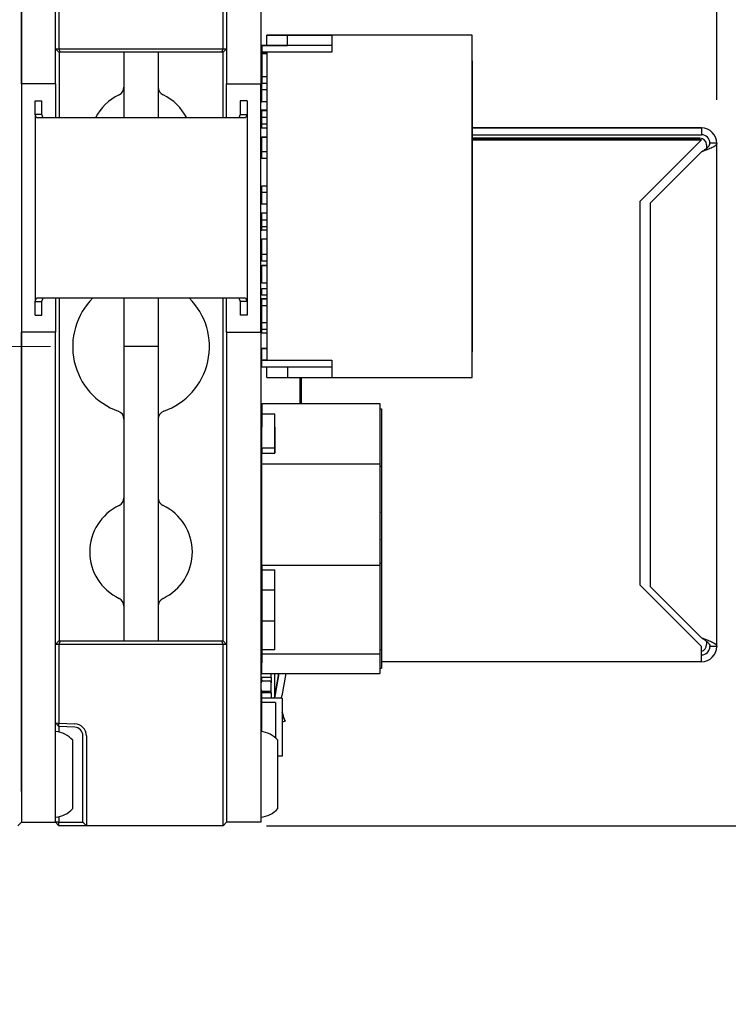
# Paper-space layout 'RJ45 body' of a CAD drawing. Header units: millimetres. Extents: x 5 to 274, y 4 to 211.
# Tile 11 of 21: x 126 to 147, y 142 to 171. Entities that reach past the tile are written whole.
import ezdxf

# ---------------------------------------------------------------- set-up
doc = ezdxf.new("R2010")
doc.units = ezdxf.units.MM
doc.linetypes.add('CENTERX2', pattern=[20.32, 12.7, -2.54, 2.54, -2.54])
doc.layers.add('DIMENSIONS', color=8, linetype='Continuous')
doc.styles.add('SLDTEXTSTYLE0', font='TXT', dxfattribs={"width": 0.75})
doc.styles.add('SLDTEXTSTYLE3', font='TXT', dxfattribs={"width": 0.675})
doc.dimstyles.new('SLDDIMSTYLE1', dxfattribs={"dimtxt": 2.645833, "dimasz": 3.302, "dimexe": 0, "dimexo": 0.0625, "dimgap": 0.661458, "dimtad": 0, "dimtih": 1, "dimtoh": 1, "dimdec": 0, "dimrnd": 1e-09, "dimzin": 12, "dimdsep": 46, "dimtxsty": 'SLDTEXTSTYLE0', "dimsah": 1, "dimcen": 0.09, "dimadec": 0, "dimazin": 3, "dimtfac": 1, "dimtdec": 0, "dimtofl": 0, "dimtmove": 0, "dimatfit": 3, "dimfxl": 0, "dimfrac": 2, "dimtolj": 1, "dimtzin": 12, "dimarcsym": 0})
doc.dimstyles.new('SLDDIMSTYLE3', dxfattribs={"dimtxt": 2.645833, "dimasz": 3.302, "dimexe": 0, "dimexo": 0.0625, "dimgap": 0.661458, "dimtad": 0, "dimtih": 1, "dimtoh": 1, "dimdec": 1, "dimrnd": 1e-09, "dimzin": 12, "dimdsep": 46, "dimtxsty": 'SLDTEXTSTYLE0', "dimsah": 1, "dimcen": 0.09, "dimadec": 0, "dimazin": 3, "dimtfac": 1, "dimtdec": 1, "dimtofl": 0, "dimtmove": 0, "dimatfit": 3, "dimfxl": 0, "dimfrac": 2, "dimtolj": 1, "dimtzin": 12, "dimarcsym": 0})
doc.dimstyles.new('SLDDIMSTYLE6', dxfattribs={"dimtxt": 2.645833, "dimasz": 3.302, "dimexe": 0, "dimexo": 0.0625, "dimgap": 0.661458, "dimtad": 0, "dimtih": 1, "dimtoh": 1, "dimdec": 1, "dimrnd": 1e-09, "dimzin": 12, "dimdsep": 46, "dimtxsty": 'SLDTEXTSTYLE0', "dimsah": 1, "dimcen": 0.09, "dimadec": 0, "dimazin": 3, "dimtfac": 1, "dimtdec": 1, "dimtmove": 0, "dimatfit": 0, "dimfxl": 0, "dimfrac": 2, "dimtolj": 1, "dimtzin": 12, "dimarcsym": 0})
doc.dimstyles.new('SLDDIMSTYLE9', dxfattribs={"dimtxt": 2.645833, "dimasz": 3.302, "dimexe": 0, "dimexo": 0.0625, "dimgap": 0.661458, "dimtad": 0, "dimtih": 1, "dimtoh": 1, "dimdec": 6, "dimrnd": 1e-09, "dimzin": 12, "dimdsep": 46, "dimtxsty": 'SLDTEXTSTYLE0', "dimsah": 1, "dimcen": 0, "dimadec": 0, "dimazin": 3, "dimtfac": 1, "dimtofl": 0, "dimtmove": 0, "dimatfit": 3, "dimfxl": 0, "dimfrac": 2, "dimtolj": 1, "dimtzin": 12, "dimarcsym": 0})

# ---------------------------------------------------------------- blocks, each defined once
blk = doc.blocks.new('_D_24')
at = {"layer": 'DIMENSIONS'}
for p, q in [((133.719, 175.416), (157.527, 175.416)), ((154.352, 175.416), (154.352, 163.518)), ((154.352, 147.416), (154.352, 159.314)), ((133.719, 147.416), (157.527, 147.416))]:
    blk.add_line(p, q, dxfattribs=at)
for points in [[(154.352, 175.416), (153.844, 172.114), (154.86, 172.114)], [(154.352, 147.416), (154.86, 150.718), (153.844, 150.718)]]:
    blk.add_solid(points, dxfattribs=at)
at = {"layer": 'DIMENSIONS', "insert": (152.397, 162.725), "char_height": 2.6458, "attachment_point": 1, "style": 'SLDTEXTSTYLE0'}
blk.add_mtext('28', dxfattribs=at)
blk = doc.blocks.new('_D_25')
at = {"layer": 'DIMENSIONS'}
for p, q in [((114.07, 176.186), (114.07, 198.074)), ((146.889, 168.628), (146.889, 198.074)), ((114.07, 194.899), (127.059, 194.899)), ((146.889, 194.899), (133.899, 194.899))]:
    blk.add_line(p, q, dxfattribs=at)
for points in [[(114.07, 194.899), (117.372, 194.391), (117.372, 195.407)], [(146.889, 194.899), (143.587, 195.407), (143.587, 194.391)]]:
    blk.add_solid(points, dxfattribs=at)
at = {"layer": 'DIMENSIONS', "insert": (127.059, 196.208), "char_height": 2.6458, "attachment_point": 1, "style": 'SLDTEXTSTYLE0'}
blk.add_mtext('32.8', dxfattribs=at)
blk = doc.blocks.new('_D_26')
at = {"layer": 'DIMENSIONS'}
for p, q in [((133.549, 176.586), (133.549, 192.591)), ((146.889, 168.628), (146.889, 192.591)), ((133.549, 189.416), (129.549, 189.416)), ((146.889, 189.416), (150.889, 189.416))]:
    blk.add_line(p, q, dxfattribs=at)
for centre, start, end in [((141.003, 189.148), 153.4349, 206.5651), ((139.435, 189.148), 333.4349, 26.5651)]:
    blk.add_arc(centre, 4.7, start, end, dxfattribs=at)
for points in [[(133.549, 189.416), (130.247, 189.924), (130.247, 188.908)], [(146.889, 189.416), (150.191, 188.908), (150.191, 189.924)]]:
    blk.add_solid(points, dxfattribs=at)
at = {"layer": 'DIMENSIONS', "insert": (136.799, 190.457), "char_height": 2.6458, "attachment_point": 1, "style": 'SLDTEXTSTYLE0'}
blk.add_mtext('13.3', dxfattribs=at)
blk = doc.blocks.new('SW_SYMBOL_HOLE_DEPTH')
at = {"layer": 'DIMENSIONS', "color": 0}
for p, q in [((0, 875), (800, 875)), ((400, 875), (400, 75)), ((100, 555), (400, 75)), ((700, 555), (400, 75))]:
    blk.add_line(p, q, dxfattribs=at)
blk = doc.blocks.new('_D_27')
at = {"layer": 'DIMENSIONS'}
for p, q in [((119.254, 145.023), (127.125, 139.192)), ((127.125, 139.192), (128.281, 139.192))]:
    blk.add_line(p, q, dxfattribs=at)
blk.add_solid([(119.254, 145.023), (121.605, 142.65), (122.21, 143.466)], dxfattribs=at)
at = {"layer": 'DIMENSIONS', "xscale": 0.003379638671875, "yscale": 0.003379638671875, "zscale": 0.003379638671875}
blk.add_blockref('SW_SYMBOL_HOLE_DEPTH', (147.018, 137.457), dxfattribs=at)
at = {"layer": 'DIMENSIONS', "attachment_point": 1}
for s, insert, char_height, style in [('4X M3 - 6H', (128.281, 140.501), 2.6458, 'SLDTEXTSTYLE3'), ('3', (151.794, 140.501), 2.646, 'SLDTEXTSTYLE0'), ('MIN', (154.724, 140.501), 2.6458, 'SLDTEXTSTYLE0')]:
    blk.add_mtext(s, dxfattribs=dict(at, insert=insert, char_height=char_height, style=style))

psp = doc.layouts.new('RJ45 body')

# ---------------------------------------------------------------- linework, layer by layer
at = {"color": 7, "linetype": 'Continuous', "lineweight": 25}
for p, q in [((126.5491738, 174.4163894), (126.5491738, 148.4163894)), ((126.5491738, 169.0983894), (126.5491738, 174.4163894)), ((127.5491738, 170.1163894), (127.5491738, 174.4163894)), ((127.5491738, 169.0983894), (127.5491738, 174.4163894)), ((127.6491738, 174.4163894), (127.6491738, 170.1163894)), ((132.4491738, 170.1163894), (132.4491738, 174.4163894)), ((132.5491738, 174.4163894), (132.5491738, 170.1163894)), ((132.5491738, 174.4163894), (132.5491738, 169.0983894)), ((133.5491738, 174.4163894), (133.5491738, 169.0983894)), ((133.7291766, 170.5164943), (134.3291766, 170.5164943)), ((133.7291766, 170.5164943), (133.7291767, 170.5164943)), ((133.7291766, 170.2164943), (133.7291766, 170.5164943)), ((137.4791767, 170.5164943), (133.7291767, 170.5164943)), ((134.3291766, 170.5164943), (134.3291766, 170.5164942)), ((134.3291766, 170.5164942), (135.6291766, 170.5164942)), ((134.3291766, 170.2164942), (134.3291766, 170.5164942)), ((139.7291765, 170.5164942), (135.6291765, 170.5164942)), ((135.6291766, 170.5164942), (135.6291765, 170.5164942)), ((135.6291765, 170.5164942), (135.6291765, 170.0164942)), ((137.4791767, 170.5164943), (137.4791767, 170.5164943)), ((139.0791767, 170.5164943), (137.4791767, 170.5164943)), ((139.0791766, 170.5164943), (139.0791767, 170.5164943)), ((139.7291766, 170.5164943), (139.0791766, 170.5164943)), ((139.7291765, 170.5164942), (139.7291766, 170.5164943)), ((139.7291765, 160.5164942), (139.7291765, 170.5164942)), ((139.7291766, 170.0164943), (139.7291766, 170.5164943)), ((127.5491738, 170.1163894), (127.6491738, 170.1163894)), ((127.6491738, 170.0163894), (127.5491738, 170.1163894)), ((127.6491738, 170.1163894), (132.4491738, 170.1163894)), ((127.6905952, 170.0163894), (127.6491738, 170.1163894)), ((132.4077525, 170.0163894), (132.4491738, 170.1163894)), ((132.4491738, 170.1163894), (132.5491738, 170.1163894)), ((132.4491738, 170.0163894), (132.5491738, 170.1163894)), ((133.5791765, 170.2164942), (133.5791766, 170.2164943)), ((135.6291765, 170.2164942), (133.5791765, 170.2164942)), ((133.5791765, 170.2164942), (133.5791765, 170.0164942)), ((133.5791766, 170.2164943), (134.3291766, 170.2164943)), ((135.6291766, 170.2164942), (134.3291766, 170.2164942)), ((127.6905952, 170.0163894), (127.6491738, 170.0163894)), ((127.6500542, 170.0163894), (127.6500542, 168.0983894)), ((132.4077525, 170.0163894), (127.6905952, 170.0163894)), ((129.5491738, 170.0163894), (129.5491738, 168.0983894)), ((130.5491738, 170.0163894), (130.5491738, 168.0983894)), ((132.4491738, 170.0163894), (132.4077525, 170.0163894)), ((132.4482935, 168.0983894), (132.4482935, 170.0163894)), ((133.7291765, 170.0164942), (133.5791765, 170.0164942)), ((133.5791791, 169.9987066), (133.5791791, 169.9794482)), ((133.7291765, 169.9987066), (133.5791791, 169.9987066)), ((133.7291765, 169.9794482), (133.5791791, 169.9794482)), ((133.5791791, 169.9794482), (133.5791791, 169.9794481)), ((133.5791791, 169.9794481), (133.5791791, 169.3044481)), ((133.5791791, 169.9794481), (133.7291765, 169.9794481)), ((133.7291765, 170.0164942), (133.7291765, 161.0164942)), ((135.6291765, 170.0164942), (133.7291765, 170.0164942)), ((139.7291767, 170.0164943), (139.7291766, 170.0164943)), ((139.7291766, 169.7664942), (139.7291767, 169.7664943)), ((139.7291766, 167.7414942), (139.7291766, 169.7664942)), ((139.7291767, 161.0164943), (139.7291767, 170.0164943)), ((139.7291767, 169.7664943), (139.7291767, 161.2664943)), ((133.5791791, 169.3044481), (133.7291765, 169.3044481)), ((133.5791791, 169.3044481), (133.5791791, 169.1164944)), ((127.5491738, 169.0983894), (126.5491738, 169.0983894)), ((127.5491738, 169.0983894), (127.5491738, 168.5983894)), ((132.5491738, 169.0983894), (133.5491738, 169.0983894)), ((132.5491738, 168.5983894), (132.5491738, 169.0983894)), ((133.5491738, 168.5983894), (133.5491738, 169.0983894)), ((133.5691785, 169.0588737), (133.5691785, 168.5788737)), ((133.5791785, 169.0588737), (133.5691785, 169.0588737)), ((133.5791767, 169.1164943), (133.5791768, 169.1164944)), ((133.5791767, 168.9164943), (133.5791767, 169.1164943)), ((133.5791767, 169.1164943), (133.7291767, 169.1164943)), ((133.7291767, 168.9164943), (133.5791767, 168.9164943)), ((133.5791768, 169.1164944), (133.7291765, 169.1164944)), ((126.9491738, 168.2005626), (126.9491738, 168.5983894)), ((126.9491738, 168.5983894), (127.1491738, 168.5983894)), ((127.1491738, 168.2005626), (127.1491738, 168.5983894)), ((127.5491738, 168.5983894), (127.5491738, 168.0983894)), ((132.5491738, 168.0983894), (132.5491738, 168.5983894)), ((133.1491738, 168.5983894), (132.9491738, 168.5983894)), ((132.9491738, 168.5983894), (132.9491738, 168.2005626)), ((133.1491738, 168.5983894), (133.1491738, 168.2005626)), ((133.5491738, 162.3413894), (133.5491738, 168.5983894)), ((133.5791785, 168.5788737), (133.5691785, 168.5788737)), ((133.5691788, 168.3163585), (133.5691788, 168.2917935)), ((133.5791788, 168.3163585), (133.5691788, 168.3163585)), ((133.5791785, 168.5788737), (133.5791785, 168.5688737)), ((133.7291765, 168.5688737), (133.5791785, 168.5688737)), ((133.7291765, 168.3263586), (133.5791788, 168.3263586)), ((133.5791788, 168.3263585), (133.5791788, 168.3163585)), ((133.7291765, 168.3263585), (133.5791788, 168.3263585)), ((126.9491738, 168.2005626), (126.9491738, 162.7362162)), ((126.994375, 168.0983894), (126.9491738, 168.2005626)), ((127.1491738, 168.2005626), (126.9491738, 168.2005626)), ((128.1491738, 168.0983894), (126.994375, 168.0983894)), ((127.1868415, 168.0983894), (127.1491738, 168.2005626)), ((131.9491738, 168.0983894), (128.1491738, 168.0983894)), ((133.1039726, 168.0983894), (131.9491738, 168.0983894)), ((132.9491738, 168.2005626), (132.9115062, 168.0983894)), ((132.9491738, 168.2005626), (133.1491738, 168.2005626)), ((133.1491738, 168.2005626), (133.1039726, 168.0983894)), ((133.1491738, 168.2005626), (133.1491738, 162.7362162)), ((133.5691785, 168.2917934), (133.5691785, 167.8117934)), ((133.5791785, 168.2917934), (133.5691785, 168.2917934)), ((133.5791767, 168.1164943), (133.5791768, 168.1164944)), ((133.5791767, 167.9164943), (133.5791767, 168.1164943)), ((133.5791767, 168.1164943), (133.7291767, 168.1164943)), ((133.5791768, 168.1164944), (133.7291765, 168.1164944)), ((133.5791785, 168.3017934), (133.5791785, 168.2917934)), ((133.7291765, 168.3017934), (133.5791785, 168.3017934)), ((133.7291765, 168.3017934), (133.5791785, 168.3017934)), ((133.5791785, 167.8117934), (133.5691785, 167.8117934)), ((133.7291767, 167.9164943), (133.5791767, 167.9164943)), ((133.5791785, 167.8117934), (133.5791785, 167.8017934)), ((133.7291765, 167.8017934), (133.5791785, 167.8017934)), ((146.4385018, 167.8078043), (139.7291766, 167.8078046)), ((139.7291766, 167.8078032), (146.4385018, 167.8078029)), ((139.7291766, 167.7414942), (139.7291766, 167.7414942)), ((139.7291766, 163.2914942), (139.7291766, 167.7414942)), ((146.2872113, 167.807804), (146.4385018, 167.807804)), ((146.2872113, 167.8078031), (146.2872113, 167.807804)), ((146.4385018, 167.8078031), (146.2872113, 167.8078031)), ((146.4385018, 167.8078029), (146.4385018, 167.8078029)), ((146.4385018, 167.8078029), (146.4385018, 167.6078029)), ((133.5691785, 167.5224033), (133.5691785, 167.0424033)), ((133.5791785, 167.5224033), (133.5691785, 167.5224033)), ((133.5791785, 167.5324033), (133.7291765, 167.5324033)), ((133.5791785, 167.5224033), (133.5791785, 167.5324033)), ((133.7291765, 167.5324033), (133.5791785, 167.5324033)), ((139.7291766, 167.6078032), (146.4385018, 167.6078029)), ((139.7291766, 167.5078045), (146.3885018, 167.5078042)), ((146.3885018, 167.5078029), (139.7291766, 167.5078032)), ((139.7291766, 167.4578032), (139.7937629, 167.4578032)), ((139.7937629, 167.4578032), (139.7291766, 167.4578032)), ((139.7937629, 167.4578032), (146.4385018, 167.4578029)), ((146.4385018, 167.4578029), (139.7937629, 167.4578032)), ((146.4385018, 167.4578029), (144.6385017, 165.657803)), ((146.4385018, 167.4578029), (146.4385018, 167.4578029)), ((146.5885018, 167.3078029), (146.5885018, 167.2119685)), ((146.8885018, 167.3578029), (146.6885018, 167.3578029)), ((146.8885012, 152.6578029), (146.8885018, 167.3578029)), ((146.8885018, 167.2065125), (146.8885018, 167.2065134)), ((133.5791785, 167.0424033), (133.5691785, 167.0424033)), ((133.5791767, 167.1164943), (133.5791768, 167.1164944)), ((133.5791767, 166.9164943), (133.5791767, 167.1164943)), ((133.5791767, 167.1164943), (133.7291767, 167.1164943)), ((133.7291767, 166.9164943), (133.5791767, 166.9164943)), ((133.5791768, 167.1164944), (133.7291765, 167.1164944)), ((146.4385018, 167.1078029), (144.9385017, 165.6078029)), ((146.4385018, 167.1078029), (144.9385017, 165.607803)), ((146.4385018, 167.1078029), (146.4385018, 167.1078029)), ((133.5691785, 166.0718341), (133.5691785, 165.5918341)), ((133.5791785, 166.0718341), (133.5691785, 166.0718341)), ((133.5791767, 166.1164943), (133.5791768, 166.1164944)), ((133.5791767, 165.9164943), (133.5791767, 166.1164943)), ((133.5791767, 166.1164943), (133.7291767, 166.1164943)), ((133.5791768, 166.1164944), (133.7291765, 166.1164944)), ((133.7291767, 165.9164943), (133.5791767, 165.9164943)), ((133.5791785, 165.5918341), (133.5691785, 165.5918341)), ((133.5791785, 165.5918341), (133.5791785, 165.5818341)), ((133.7291765, 165.5818341), (133.5791785, 165.5818341)), ((144.6385017, 165.657803), (144.6385013, 154.457803)), ((144.9385017, 165.6078029), (144.9385013, 154.4078029)), ((144.9385017, 165.6078029), (144.9385017, 165.607803)), ((133.5691785, 165.3047538), (133.5691785, 164.8247538)), ((133.5791785, 165.3047538), (133.5691785, 165.3047538)), ((133.5791785, 165.3147538), (133.5791785, 165.3047538)), ((133.7291765, 165.3147538), (133.5791785, 165.3147538)), ((133.7291765, 165.3147538), (133.5791785, 165.3147538)), ((133.5791767, 165.1164943), (133.5791768, 165.1164944)), ((133.5791767, 165.1164943), (133.7291767, 165.1164943)), ((133.5791767, 164.9164943), (133.5791767, 165.1164943)), ((133.7291767, 164.9164943), (133.5791767, 164.9164943)), ((133.5791768, 165.1164944), (133.7291765, 165.1164944)), ((133.5791785, 164.8247538), (133.5691785, 164.8247538)), ((133.5791785, 164.8247538), (133.5791785, 164.8147538)), ((133.7291765, 164.8147538), (133.5791785, 164.8147538)), ((133.5691785, 164.5427547), (133.5691785, 164.0627547)), ((133.5791785, 164.5427547), (133.5691785, 164.5427547)), ((133.5791785, 164.5527547), (133.5791785, 164.5427547)), ((133.7291765, 164.5527547), (133.5791785, 164.5527547)), ((133.7291765, 164.5527547), (133.5791785, 164.5527547)), ((133.5791785, 164.0627547), (133.5691785, 164.0627547)), ((133.5791767, 164.1164943), (133.5791768, 164.1164944)), ((133.5791767, 163.9164943), (133.5791767, 164.1164943)), ((133.5791767, 164.1164943), (133.7291767, 164.1164943)), ((133.5791768, 164.1164944), (133.7291765, 164.1164944)), ((133.5691785, 163.7733627), (133.5691785, 163.2933627)), ((133.5791785, 163.7733627), (133.5691785, 163.7733627)), ((133.7291767, 163.9164943), (133.5791767, 163.9164943)), ((133.5791785, 163.7833627), (133.7291765, 163.7833627)), ((133.5791785, 163.7733627), (133.5791785, 163.7833627)), ((133.7291765, 163.7833627), (133.5791785, 163.7833627)), ((133.5791785, 163.2933627), (133.5691785, 163.2933627)), ((133.5791785, 163.2933627), (133.5791785, 163.2833627)), ((133.5791785, 163.2833627), (133.7291765, 163.2833627)), ((139.7291766, 163.2914942), (139.7291766, 163.2914942)), ((139.7291766, 161.2664942), (139.7291766, 163.2914942)), ((126.9491738, 162.7362162), (126.994375, 162.8383894)), ((126.994375, 162.8383894), (128.1491738, 162.8383894)), ((127.1491738, 162.7362162), (127.1868415, 162.8383894)), ((127.5491738, 162.8383894), (127.5491738, 162.3413894)), ((127.6500542, 162.8383894), (127.6500542, 152.8163894)), ((128.1491738, 162.8383894), (131.9491738, 162.8383894)), ((129.5491738, 162.8383894), (129.5491738, 161.4163894)), ((130.5491738, 162.8383894), (130.5491738, 161.4163894)), ((131.9491738, 162.8383894), (133.1039726, 162.8383894)), ((132.4482935, 152.8163894), (132.4482935, 162.8383894)), ((132.5491738, 162.3413894), (132.5491738, 162.8383894)), ((132.9115062, 162.8383894), (132.9491738, 162.7362162)), ((133.1039726, 162.8383894), (133.1491738, 162.7362162)), ((133.5791767, 163.1164943), (133.5791768, 163.1164944)), ((133.5791767, 162.9164943), (133.5791767, 163.1164943)), ((133.5791767, 163.1164943), (133.7291767, 163.1164943)), ((133.7291767, 162.9164943), (133.5791767, 162.9164943)), ((133.5791768, 163.1164944), (133.7291765, 163.1164944)), ((126.9491738, 162.7362162), (127.1491738, 162.7362162)), ((126.9491738, 162.3383894), (126.9491738, 162.7362162)), ((127.1491738, 162.3383894), (127.1491738, 162.7362162)), ((133.1491738, 162.7362162), (132.9491738, 162.7362162)), ((132.9491738, 162.7362162), (132.9491738, 162.3383894)), ((133.1491738, 162.7362162), (133.1491738, 162.3383894)), ((133.5691785, 162.8063084), (133.5691785, 162.6163084)), ((133.5691785, 162.6163084), (133.5791785, 162.6163084)), ((133.5791785, 162.8163084), (133.5791785, 162.8063084)), ((133.7291765, 162.8163084), (133.5791785, 162.8163084)), ((133.5791785, 162.8163084), (133.7291765, 162.8163084)), ((133.5791785, 162.6163084), (133.7291765, 162.6163084)), ((133.5791785, 162.1164944), (133.5791785, 162.6163084)), ((126.9491738, 162.3383894), (127.1491738, 162.3383894)), ((127.5491738, 162.3413894), (127.5491738, 161.8413894)), ((132.5491738, 161.8413894), (132.5491738, 162.3413894)), ((133.1491738, 162.3383894), (132.9491738, 162.3383894)), ((133.5491738, 161.8413894), (133.5491738, 162.3413894)), ((133.5691785, 162.0163084), (133.5691785, 161.8263084)), ((133.5791785, 162.0163084), (133.5691785, 162.0163084)), ((133.5691785, 162.0163084), (133.5691785, 162.0163084)), ((133.5691785, 162.0163084), (133.5791785, 162.0163084)), ((133.5791767, 162.1164943), (133.5791768, 162.1164944)), ((133.5791767, 162.1164943), (133.7291767, 162.1164943)), ((133.5791767, 161.9164943), (133.5791767, 162.1164943)), ((133.5791768, 162.1164944), (133.7291765, 162.1164944)), ((127.5491738, 161.8413894), (126.5491738, 161.8413894)), ((126.5491738, 148.4163894), (126.5491738, 161.8413894)), ((127.5491738, 148.4163894), (127.5491738, 161.8413894)), ((132.5491738, 161.8413894), (132.5491738, 148.4163894)), ((132.5491738, 161.8413894), (133.5491738, 161.8413894)), ((133.5491738, 161.8413894), (133.5491738, 148.4163894)), ((133.7291767, 161.9164943), (133.5791767, 161.9164943)), ((133.5791785, 161.8263084), (133.5791785, 161.8163084)), ((133.5791785, 161.8163084), (133.7291765, 161.8163084)), ((130.5491738, 161.4163894), (129.5491738, 161.4163894)), ((129.5491738, 161.4163894), (129.5491738, 158.4163894)), ((130.5491738, 161.4163894), (130.5491738, 158.4163894)), ((133.5691785, 161.3465038), (133.5691785, 160.8665038)), ((133.5791785, 161.3465038), (133.5691785, 161.3465038)), ((133.5791785, 161.3565038), (133.7291765, 161.3565038)), ((133.5791785, 161.3465038), (133.5791785, 161.3565038)), ((133.7291765, 161.3565038), (133.5791785, 161.3565038)), ((139.7291767, 161.2664943), (139.7291766, 161.2664942)), ((133.5791785, 160.8665038), (133.5691785, 160.8665038)), ((133.5791766, 161.0164943), (133.5791765, 161.0164942)), ((133.5791765, 160.8164942), (133.5791765, 161.0164942)), ((133.5791765, 161.0164942), (133.7291765, 161.0164942)), ((133.7291766, 161.0164943), (133.5791766, 161.0164943)), ((133.7291765, 161.0164942), (135.6291765, 161.0164942)), ((135.6291765, 161.0164942), (135.6291765, 160.5164942)), ((139.7291766, 161.0164943), (139.7291767, 161.0164943)), ((139.7291766, 160.5164943), (139.7291766, 161.0164943)), ((135.6291765, 160.8164942), (133.5791765, 160.8164942)), ((133.7291766, 160.5164943), (133.7291766, 160.8164942)), ((134.3291766, 160.8164942), (134.3291766, 160.5164942)), ((133.7291766, 160.5164943), (134.3291766, 160.5164943)), ((134.3291766, 160.5164942), (135.6291766, 160.5164942)), ((134.6885015, 160.5164942), (134.6885015, 159.7566122)), ((134.7385015, 159.7566122), (134.7385015, 160.5164942)), ((135.6291765, 160.5164942), (139.7291765, 160.5164942)), ((139.7291765, 160.5164942), (139.7291766, 160.5164943)), ((146.8885015, 160.4078041), (146.8885015, 160.4078042)), ((146.8885015, 160.4078029), (146.8885015, 160.407803)), ((133.5791793, 159.7566123), (133.5791792, 159.191169)), ((133.5791793, 159.7566123), (133.5791793, 159.4425975)), ((133.5791793, 159.7566123), (137.0291793, 159.7566122)), ((137.0291793, 159.7566122), (137.0291793, 157.9908486)), ((133.5791792, 158.4467396), (133.5791793, 159.4425975)), ((133.9591793, 159.4425975), (133.5791793, 159.4425975)), ((133.9591792, 158.4467396), (133.9591793, 159.4425975)), ((133.9591793, 158.3048635), (133.9591793, 159.4425975)), ((137.0291793, 159.5957241), (137.0791793, 159.5957241)), ((137.0791793, 159.5957241), (137.0791793, 157.9219233)), ((133.5791792, 159.191169), (133.5791792, 159.0604021)), ((133.5791792, 158.3048635), (133.5791792, 159.0604021)), ((133.9591792, 159.0604021), (133.9591791, 158.3048635)), ((129.5491738, 158.4163894), (129.5491738, 154.1073507)), ((130.5491738, 158.4163894), (130.5491738, 154.1073507)), ((133.5791792, 158.4467396), (133.5791792, 158.3048635)), ((133.9591792, 158.4467396), (133.5791792, 158.4467396)), ((133.5791792, 157.3090057), (133.5791793, 158.3048635)), ((133.5791793, 157.9908487), (133.5791793, 158.3048635)), ((133.5791793, 158.3048635), (133.9591793, 158.3048635)), ((133.9591792, 158.3048635), (133.9591792, 158.4467396)), ((133.5791792, 155.0259056), (133.5791793, 157.9908487)), ((133.5791793, 157.9908487), (137.0291793, 157.9908486)), ((137.0291793, 157.9908486), (137.0291792, 155.0259055)), ((137.0291793, 157.9219233), (137.0791793, 157.9219233)), ((137.0791793, 157.9219233), (137.0791792, 155.0816246)), ((146.8885014, 157.8078041), (146.8885014, 157.8078042)), ((146.8885014, 157.8078029), (146.8885014, 157.807803)), ((133.5791792, 155.7307625), (133.5791792, 157.3090057)), ((146.8885013, 155.957803), (146.8885013, 155.9578032)), ((133.5791792, 154.8951387), (133.5791792, 155.7307625)), ((137.0791792, 155.0816246), (137.0291792, 155.0816246)), ((137.0791792, 155.0816246), (137.079179, 152.5650531)), ((133.579179, 154.8951387), (133.5791789, 153.6282564)), ((133.579179, 154.8951387), (133.579179, 154.3100994)), ((133.5791792, 155.0259056), (133.5791792, 154.8951387)), ((133.5791792, 155.0259056), (137.0291792, 155.0259055)), ((133.5791792, 154.8951387), (133.9591792, 154.8951387)), ((133.959179, 152.558703), (133.9591792, 154.8951387)), ((133.959179, 154.3100994), (133.959179, 154.8951387)), ((137.0291792, 155.0259055), (137.029179, 152.427936)), ((133.579179, 154.3100994), (133.5791789, 153.3943268)), ((133.579179, 154.3100994), (133.959179, 154.3100994)), ((133.9591789, 153.3943268), (133.959179, 154.3100994)), ((144.6385013, 154.457803), (146.4385012, 152.6578029)), ((144.6385013, 154.457803), (146.4385012, 152.6578029)), ((144.6385013, 154.457803), (144.6385013, 154.457803)), ((144.9385013, 154.4078029), (146.4385012, 152.9078029)), ((146.8885012, 154.3078033), (146.8885012, 154.3078033)), ((129.5491738, 154.1073507), (129.5491738, 152.8163894)), ((130.5491738, 154.1073507), (130.5491738, 152.8163894)), ((133.5791789, 153.6282564), (133.5791789, 153.3943268)), ((133.959179, 153.3943268), (133.579179, 153.3943268)), ((133.579179, 153.3943268), (133.579179, 152.558703)), ((133.579179, 153.1723655), (133.579179, 153.3943268)), ((133.959179, 152.558703), (133.959179, 153.3943268)), ((133.579179, 153.1723655), (133.5791789, 152.1765076)), ((127.5491738, 152.7163894), (127.6491738, 152.8163894)), ((127.6491738, 152.7163894), (127.6905952, 152.8163894)), ((127.6491738, 152.8163894), (127.6905952, 152.8163894)), ((127.6905952, 152.8163894), (132.4077525, 152.8163894)), ((132.4491738, 152.7163894), (132.4077525, 152.8163894)), ((132.4077525, 152.8163894), (132.4491738, 152.8163894)), ((132.5491738, 152.7163894), (132.4491738, 152.8163894)), ((133.579179, 153.0078045), (133.5491738, 153.0078045)), ((133.5491738, 153.0078038), (133.579179, 153.0078038)), ((133.5591792, 152.286302), (133.5591792, 152.786302)), ((146.5885012, 152.8036373), (146.5885012, 152.7078029)), ((127.6491738, 152.7163894), (127.5491738, 152.7163894)), ((127.5491738, 150.420071), (127.5491738, 152.7163894)), ((132.4491738, 152.7163894), (127.6491738, 152.7163894)), ((127.6491738, 152.7163894), (127.6491738, 150.4129583)), ((132.5491738, 152.7163894), (132.4491738, 152.7163894)), ((132.4491738, 148.4163894), (132.4491738, 152.7163894)), ((132.5491738, 152.7163894), (132.5491738, 148.4163894)), ((133.5691788, 152.546471), (133.5691788, 152.406471)), ((133.579179, 152.558703), (133.579179, 152.4279361)), ((133.959179, 152.558703), (133.579179, 152.558703)), ((137.029179, 152.5650531), (137.079179, 152.5650531)), ((137.079179, 152.5650531), (137.0791789, 152.0233808)), ((146.4385012, 152.2078029), (146.4385012, 152.6578029)), ((146.6385012, 152.5078034), (146.6385012, 152.5078038)), ((146.8885012, 152.6578029), (146.6885012, 152.6578029)), ((133.5691788, 152.406471), (133.5791788, 152.406471)), ((133.5791789, 151.8624928), (133.579179, 152.4279361)), ((137.029179, 152.427936), (133.579179, 152.4279361)), ((137.029179, 152.427936), (137.0291789, 151.8624927)), ((146.4385012, 152.2078029), (137.079179, 152.2078033)), ((133.5691788, 152.106471), (133.5691788, 151.966471)), ((133.5791788, 152.106471), (133.5691788, 152.106471)), ((133.5691788, 152.106471), (133.5791788, 152.106471)), ((133.5791789, 151.8624928), (133.5791789, 152.1765076)), ((137.0291789, 152.0233808), (137.0791789, 152.0233808)), ((133.5591792, 151.6864622), (133.5591792, 151.8864622)), ((133.5691788, 151.7364697), (133.5691788, 151.6264608)), ((133.8591788, 151.7464697), (133.5791788, 151.7464697)), ((133.5791788, 151.7464697), (133.5791788, 151.7364697)), ((133.5791789, 151.8624928), (137.0291789, 151.8624927)), ((133.6091792, 151.6464613), (133.8091792, 151.6464613)), ((133.8591788, 151.7464697), (133.8591788, 151.7364697)), ((133.8591792, 151.7464697), (133.8591792, 151.8624928)), ((133.8691788, 151.5964697), (133.8691788, 151.7364697)), ((133.9485011, 151.8624928), (133.9485011, 151.1474659)), ((134.0776135, 151.8624928), (133.9691289, 151.2472463)), ((133.9691289, 151.2472469), (134.0776134, 151.8624928)), ((134.2806988, 151.8624928), (134.1660905, 151.2125167)), ((133.5591792, 151.3964612), (133.5591792, 151.5964612)), ((133.5791788, 151.3564615), (133.5791788, 151.2964697)), ((133.6091792, 151.3464612), (133.8091792, 151.3464612)), ((133.8591788, 151.5964697), (133.8691788, 151.5964697)), ((133.8591788, 151.2964697), (133.8591788, 151.5964697)), ((133.8591792, 151.3964612), (133.8591792, 151.5964612)), ((133.5691788, 151.2964697), (133.5691788, 151.1564697)), ((133.5791788, 151.2964697), (133.5691788, 151.2964697)), ((133.5691788, 151.2964697), (133.5791788, 151.2964697)), ((133.8591788, 151.2964697), (133.5791788, 151.2964697)), ((133.5791788, 151.1474659), (133.5791788, 151.1564697)), ((133.5791791, 151.0174685), (133.5791791, 151.1474659)), ((134.1791779, 151.1474659), (133.5791791, 151.1474659)), ((133.8691788, 151.2964697), (133.8591788, 151.2964697)), ((133.8591788, 151.2964697), (133.8691788, 151.2964697)), ((133.8591788, 151.1474659), (133.8591788, 151.1564697)), ((133.8691788, 151.1564697), (133.8691788, 151.2964697)), ((134.1564499, 151.1474659), (134.1660905, 151.2125167)), ((134.1791779, 151.1474659), (134.1791779, 149.4474668)), ((133.5791791, 150.1633224), (133.5791791, 151.0174685)), ((133.9791783, 151.0174685), (133.5791791, 151.0174685)), ((133.9791783, 151.0174685), (133.9791783, 149.9856144)), ((134.262937, 150.4763742), (134.1791779, 150.4458884)), ((134.262937, 150.4763748), (134.2202286, 150.5937153)), ((134.2202286, 150.5937147), (134.262937, 150.4763742)), ((134.262937, 150.4763742), (134.262937, 150.4763748)), ((127.5491738, 150.420071), (127.6491738, 150.4129583)), ((127.6491129, 150.3128995), (127.5491738, 150.420071)), ((127.6491129, 150.3128995), (127.6491738, 150.4129583)), ((128.1078987, 150.2968783), (127.6491129, 150.3128995)), ((127.6491129, 150.3128995), (127.6491129, 150.1513689)), ((127.6491738, 150.4129583), (128.1113886, 150.3968174)), ((128.0491738, 149.3511129), (128.0491738, 149.9163894)), ((128.3491738, 148.4163894), (128.3491738, 150.0470306)), ((128.4491738, 150.0470306), (128.4491738, 148.4163894)), ((134.0491738, 149.7237256), (134.0491738, 149.9163894)), ((134.0491738, 147.9163894), (134.0491738, 149.7237256)), ((128.0491738, 147.9163894), (128.0491738, 149.3511129)), ((134.1791779, 149.4474668), (134.0491738, 149.4474668)), ((126.5491738, 148.4163894), (126.5491738, 147.5163894)), ((127.5491738, 147.5163894), (127.5491738, 148.4163894)), ((128.3491738, 147.5163894), (128.3491738, 148.4163894)), ((128.4491738, 148.4163894), (128.4491738, 147.4163894)), ((132.4491738, 147.4163894), (132.4491738, 148.4163894)), ((132.5491738, 148.4163894), (132.5491738, 147.5163894)), ((133.5491738, 148.4163894), (133.5491738, 147.5163894)), ((127.6491129, 147.6814099), (127.6491129, 147.5163894)), ((126.4491738, 147.4163894), (126.5491738, 147.5163894)), ((126.5491738, 147.5163894), (127.5491738, 147.5163894)), ((127.6491129, 147.5163894), (127.5491738, 147.5163894)), ((127.6491738, 147.4163894), (127.5491738, 147.5163894)), ((127.6491129, 147.5163894), (128.1078987, 147.5163894)), ((127.6491738, 147.4163894), (127.6491129, 147.5163894)), ((128.1113886, 147.4163894), (127.6491738, 147.4163894)), ((128.1078987, 147.5163894), (128.3491738, 147.5163894)), ((128.4491738, 147.4163894), (128.1113886, 147.4163894)), ((128.4491738, 147.4163894), (128.3491738, 147.5163894)), ((132.4491738, 147.4163894), (128.4491738, 147.4163894)), ((132.5491738, 147.5163894), (132.4491738, 147.4163894)), ((133.5491738, 147.5163894), (132.5491738, 147.5163894))]:
    psp.add_line(p, q, dxfattribs=at)
at = {"color": 7, "linetype": 'CENTERX2', "lineweight": 18}
psp.add_line((127.3991738, 161.4163894), (108.6991738, 161.4163894), dxfattribs=at)
at = {"color": 7, "linetype": 'Continuous', "lineweight": 25, "flags": 128}
for points in [[(133.9691289, 151.2472469), (133.9561809, 151.1565531), (133.9552157, 151.1474659)], [(133.9552157, 151.1474659), (133.9561809, 151.1565525), (133.9691289, 151.2472463)], [(134.1791779, 150.7317743), (134.1957999, 150.6683446), (134.2202286, 150.5937153)], [(134.2202286, 150.5937147), (134.1957999, 150.668344), (134.1791779, 150.7317737)]]:
    psp.add_lwpolyline(points, dxfattribs=at)
at = {"color": 7, "linetype": 'Continuous', "lineweight": 25}
for centre, radius, start, end in [((129.2991738, 168.9975283), 0.25, 295.37693353, 0), ((130.7991738, 168.9975283), 0.25, 180, 244.62306647), ((133.5791785, 169.0588737), 0.01, 90, 180), ((133.5791785, 169.0588737), 0.01, 90, 180), ((130.0491738, 167.4163894), 1.5, 115.37693353, 152.95651097), ((130.0491738, 167.4163894), 1.5, 27.04348903, 64.62306647), ((133.5791785, 168.5788737), 0.01, 180, 270), ((133.5791788, 168.3163586), 0.01, 90, 180), ((133.5791788, 168.3163585), 0.01, 90, 180), ((133.5791785, 168.2917934), 0.01, 90, 180), ((133.5791785, 168.2917934), 0.01, 90, 180), ((133.5791785, 167.8117934), 0.01, 180, 270), ((146.4385018, 167.3578031), 0.45, 359.9999975, 89.9999975), ((146.4385018, 167.3578029), 0.45, 359.9999975, 89.9999975), ((133.5791785, 167.5224033), 0.01, 90, 180), ((133.5791785, 167.5224033), 0.01, 90, 180), ((146.3885018, 167.3078042), 0.2, 359.9999975, 89.9999975), ((146.3885018, 167.3078029), 0.2, 359.9999975, 89.9999975), ((146.4385018, 167.3578029), 0.25, 359.9999975, 89.9999975), ((133.5791785, 167.0424033), 0.01, 180, 270), ((133.5791785, 166.0718341), 0.01, 90, 180), ((133.5791785, 166.0718341), 0.01, 90, 180), ((133.5791785, 165.5918341), 0.01, 180, 270), ((133.5791785, 165.3047538), 0.01, 90, 180), ((133.5791785, 165.3047538), 0.01, 90, 180), ((133.5791785, 164.8247538), 0.01, 180, 270), ((133.5791785, 164.5427547), 0.01, 90, 180), ((133.5791785, 164.5427547), 0.01, 90, 180), ((133.5791785, 164.0627547), 0.01, 180, 270), ((133.5791785, 163.7733627), 0.01, 90, 180), ((133.5791785, 163.7733627), 0.01, 90, 180), ((133.5791785, 163.2933627), 0.01, 180, 270), ((130.0491738, 161.4163894), 2, 134.68366357, 250.52877937), ((130.0491738, 161.4163894), 2, 289.47122063, 45.31633643), ((133.5791785, 162.8063084), 0.01, 90, 180), ((133.5791785, 162.8063084), 0.01, 90, 180), ((133.5791785, 161.8263084), 0.01, 180, 270), ((133.5791785, 161.3465038), 0.01, 90, 180), ((133.5791785, 161.3465038), 0.01, 90, 180), ((133.5791785, 160.8665038), 0.01, 180, 270), ((129.2991738, 159.2950691), 0.25, 0, 70.52877937), ((130.7991738, 159.2950691), 0.25, 109.47122063, 180), ((129.2991738, 156.9975283), 0.25, 295.37693353, 0), ((130.7991738, 156.9975283), 0.25, 180, 244.62306647), ((130.0491738, 155.4163894), 1.5, 115.37693353, 244.62306647), ((130.0491738, 155.4163894), 1.5, 295.37693353, 64.62306647), ((129.2991738, 153.8352506), 0.25, 0, 64.62306647), ((130.7991738, 153.8352506), 0.25, 115.37693353, 180), ((133.6091792, 152.786302), 0.05, 126.87017392, 179.9999975), ((133.6091792, 152.786302), 0.05, 126.8701614, 179.9999975), ((133.5791788, 152.546471), 0.01, 90, 180), ((133.5791788, 152.546471), 0.01, 90, 180), ((146.3885012, 152.7078029), 0.2, 284.47750968, 359.9999975), ((146.4385012, 152.6578042), 0.25, 269.9999975, 359.9999975), ((146.4385012, 152.6578029), 0.25, 269.9999975, 359.9999975), ((146.4385012, 152.6578029), 0.45, 269.9999975, 359.9999975), ((146.4385012, 152.6578038), 0.25, 323.13009985, 359.9999975), ((146.4385012, 152.6578034), 0.25, 323.13009985, 359.9999975), ((133.6091792, 152.286302), 0.05, 179.9999975, 233.12953335), ((133.6091792, 152.286302), 0.05, 179.9999975, 233.12954587), ((133.6091792, 151.8864622), 0.05, 126.87021451, 180.0000025), ((133.5791788, 151.966471), 0.01, 180, 270), ((133.6091792, 151.6864622), 0.05, 180.0000025, 216.86913897), ((133.6091792, 151.5964613), 0.05, 90.0000025, 180.0000025), ((133.6091792, 151.5964612), 0.05, 90.0000025, 180.0000025), ((133.5791788, 151.7364697), 0.01, 90, 180), ((133.5791788, 151.7364697), 0.01, 90, 180), ((133.8091792, 151.5964613), 0.05, 0.0000025, 90.0000025), ((133.8091792, 151.5964612), 0.05, 0.0000025, 90.0000025), ((133.8591788, 151.7364697), 0.01, 0, 90), ((133.8591788, 151.7364697), 0.01, 0, 90), ((133.6091792, 151.3964612), 0.05, 180.0000025, 270.0000025), ((133.8091792, 151.3964612), 0.05, 270.0000025, 0.0000025), ((133.5791788, 151.1564697), 0.01, 180, 270), ((133.8591788, 151.1564697), 0.01, 295.79228711, 0), ((128.0991738, 150.0470306), 0.25, 0, 88), ((128.0991738, 150.0470306), 0.35, 0, 88), ((127.4879263, 149.4188944), 0.75, 41.55407748, 85.31582017), ((133.4879263, 149.4188944), 0.75, 41.55407748, 85.31582017), ((127.4879263, 148.4138844), 0.75, 274.68417983, 318.44592252), ((133.4879263, 148.4138844), 0.75, 274.68417983, 318.44592252)]:
    psp.add_arc(centre, radius, start, end, dxfattribs=at)
for points, knots in [([(146.8885018, 167.3578029), (146.8828973, 167.3388108), (146.8716873, 167.3008233), (146.7846348, 167.2438694), (146.6579166, 167.1868899), (146.5335805, 167.1414558), (146.4593207, 167.1151717), (146.4385018, 167.1078029)], [0, 0, 0, 0, 0.2277799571, 0.4556010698, 0.6834144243, 0.9112447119, 1, 1, 1, 1]), ([(146.4385018, 167.1078029), (146.4686482, 167.1269759), (146.5321562, 167.1673667), (146.6152497, 167.2290511), (146.6763757, 167.2931982), (146.6844329, 167.3361247), (146.6885018, 167.3578029)], [0, 0, 0, 0, 0.23026903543, 0.48509618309, 0.73996905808, 1, 1, 1, 1]), ([(137.0791791, 157.3619352), (137.0791791, 157.3625807), (137.0791791, 157.3637292), (137.0791791, 157.3602265), (137.0791791, 157.3385684), (137.0791791, 157.3176683), (137.0791791, 157.3037222)], [0, 0, 0, 0, 0.1401693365, 0.2493849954, 0.4991360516, 1, 1, 1, 1]), ([(137.0791791, 157.3037222), (137.0791791, 157.286619), (137.0791791, 157.2673085), (137.0791791, 157.2407701), (137.0791791, 157.2352591), (137.0791791, 157.2302481), (137.0791791, 157.2244955), (137.0791791, 157.2155389), (137.0791791, 157.2132268), (137.0791791, 157.2114264)], [0, 0, 0, 0, 0.4988367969, 0.5632177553, 0.5919864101, 0.6200337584, 0.6791032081, 0.7501276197, 1, 1, 1, 1]), ([(137.0791791, 156.57336), (137.0791791, 156.5740055), (137.0791791, 156.575154), (137.0791791, 156.5716513), (137.0791791, 156.5499932), (137.0791791, 156.5290931), (137.0791791, 156.515147)], [0, 0, 0, 0, 0.1401693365, 0.2493849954, 0.4991360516, 1, 1, 1, 1]), ([(137.0791791, 156.515147), (137.0791791, 156.4980438), (137.0791791, 156.4787333), (137.0791791, 156.4521949), (137.0791791, 156.4466839), (137.0791791, 156.4416729), (137.0791791, 156.4359203), (137.0791791, 156.4269637), (137.0791791, 156.4246516), (137.0791791, 156.4228512)], [0, 0, 0, 0, 0.4988367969, 0.5632177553, 0.59198641, 0.6200337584, 0.6791032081, 0.7501276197, 1, 1, 1, 1]), ([(137.079179, 155.7847848), (137.079179, 155.7854303), (137.079179, 155.7865788), (137.079179, 155.7830761), (137.079179, 155.761418), (137.079179, 155.7405179), (137.079179, 155.7265718)], [0, 0, 0, 0, 0.1401693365, 0.2493849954, 0.4991360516, 1, 1, 1, 1]), ([(137.079179, 155.7265718), (137.079179, 155.7094686), (137.079179, 155.6901581), (137.079179, 155.6636197), (137.079179, 155.6581087), (137.079179, 155.6530977), (137.079179, 155.6473451), (137.079179, 155.6383885), (137.079179, 155.6360764), (137.079179, 155.634276)], [0, 0, 0, 0, 0.4988367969, 0.5632177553, 0.59198641, 0.6200337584, 0.6791032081, 0.7501276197, 1, 1, 1, 1]), ([(146.4385012, 152.9078029), (146.4921747, 152.8888108), (146.5995313, 152.8508233), (146.7403208, 152.7938694), (146.8422245, 152.7368899), (146.8844658, 152.6914558), (146.8876176, 152.6651717), (146.8885012, 152.6578029)], [0, 0, 0, 0, 0.2277799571, 0.4556010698, 0.6834144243, 0.9112447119, 1, 1, 1, 1]), ([(146.4385012, 152.9078029), (146.4686476, 152.8886299), (146.5321556, 152.8482391), (146.615249, 152.7865547), (146.6763751, 152.7224076), (146.6844322, 152.6794812), (146.6885012, 152.6578029)], [0, 0, 0, 0, 0.23026903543, 0.48509618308, 0.73996905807, 1, 1, 1, 1])]:
    psp.add_open_spline(points, degree=3, knots=knots, dxfattribs=at)

# ---------------------------------------------------------------- dimensions: what is measured, and where the dimension line sits
at = {"layer": 'DIMENSIONS'}
for base, p1, p2, angle, dimstyle, picture, middle in [((146.888503, 194.8992283), (114.0701738, 174.9163894), (146.8885018, 167.3578029), 359.9999975, 'SLDDIMSTYLE3', '_D_25', (130.4793389, 194.8992291)), ((154.3520356, 147.4163894), (132.4491738, 175.4163894), (132.4491738, 147.4163894), 90, 'SLDDIMSTYLE1', '_D_24', (154.3520356, 161.4163894))]:
    dim = psp.add_linear_dim(base=base, p1=p1, p2=p2, angle=angle, dimstyle=dimstyle, dxfattribs=at)
    dim.commit()
    dim.dimension.update_dxf_attribs({"geometry": picture, "text_midpoint": middle, "dimtype": 160})
dim = psp.add_linear_dim(base=(146.8885028, 189.4163891), p1=(133.5491738, 175.3163894), p2=(146.8885018, 167.3578029), angle=359.9999975, text='(<>)', dimstyle='SLDDIMSTYLE6', dxfattribs=at)
dim.commit()
dim.dimension.update_dxf_attribs({"geometry": '_D_26', "text_midpoint": (140.2188386, 189.4163894), "dimtype": 160})
dim = psp.add_diameter_dim_2p(p1=(116.8439237, 146.8093464), p2=(119.2544239, 145.0234324), text='4X M3 - 6H {\\fGDT;x} 3\\P', dimstyle='SLDDIMSTYLE9', override={"dimpost": '<>'}, dxfattribs=at)
dim.commit()
dim.dimension.update_dxf_attribs({"geometry": '_D_27', "text_midpoint": (144.82087, 139.1920528), "dimtype": 163})

doc.saveas('drawing.dxf')
